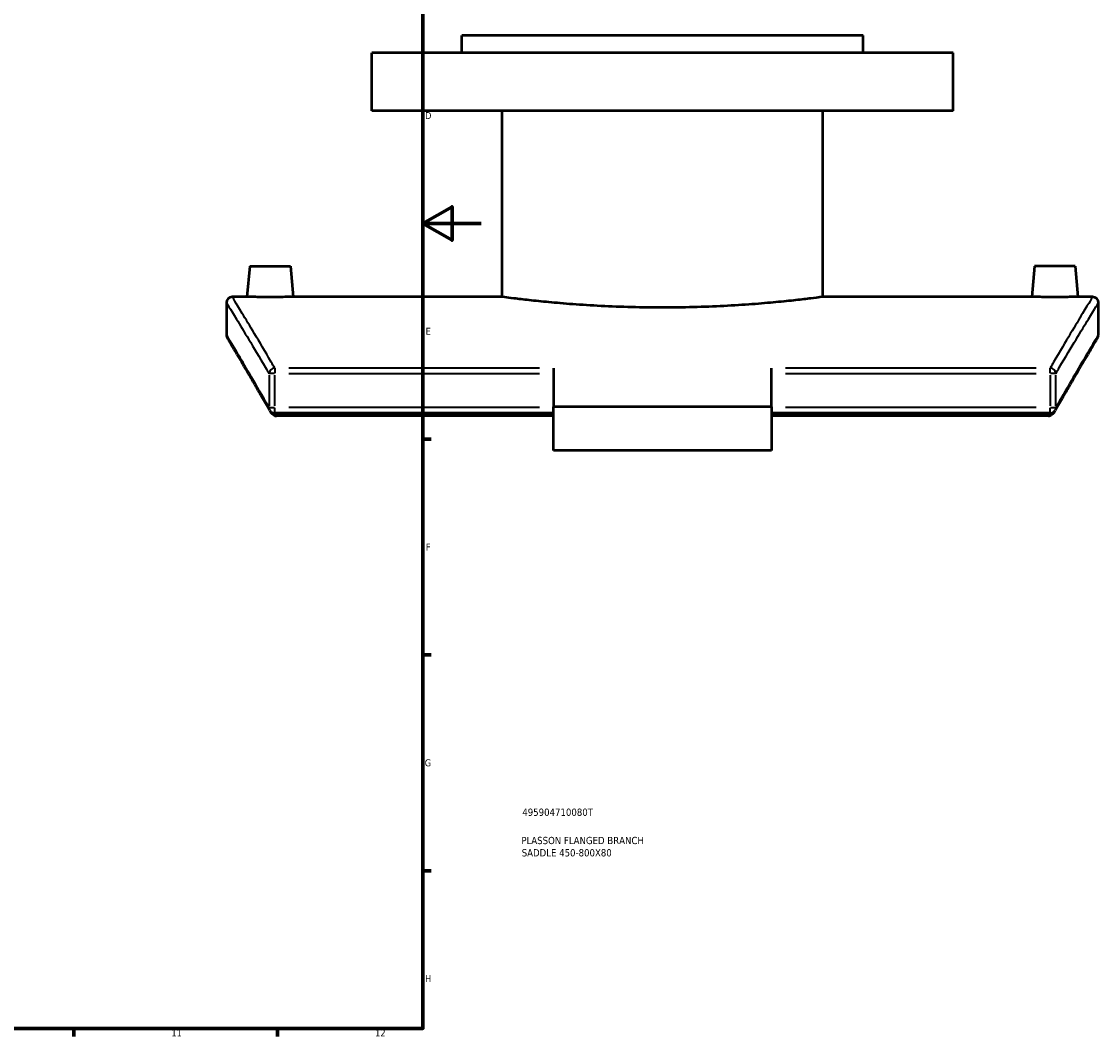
# Model space of a CAD drawing. Header units: millimetres. Extents: x -519 to 1053, y -190 to 828.
# Tile 6 of 9: x 683 to 1053, y 17 to 366. Entities that reach past the tile are written whole.
import ezdxf

# ---------------------------------------------------------------- set-up
doc = ezdxf.new("R2010")
doc.units = ezdxf.units.MM
for name, color, linetype, lineweight in [('Border (ANSI)', 7, 'Continuous', 70), ('Title (ISO)', 7, 'Continuous', 50), ('Visible (ANSI)', 7, 'Continuous', 50), ('Visible Narrow (ANSI)', 7, 'Continuous', 35)]:
    doc.layers.add(name, color=color, linetype=linetype, lineweight=lineweight)
doc.styles.add('Note Text (ANSI)', font='tahoma.ttf')
doc.styles.add('Note Text (ISO)', font='tahoma.ttf')

# ---------------------------------------------------------------- blocks, each defined once
blk = doc.blocks.new('Borders Default Border')
at = {"layer": 'Border (ANSI)'}
for p, q in [((821, 222.75), (823.8, 222.75)), ((821, 148.5), (823.8, 148.5)), ((821, 74.25), (823.8, 74.25)), ((700.83, 20), (700.83, 17.2)), ((770.92, 20), (770.92, 17.2))]:
    blk.add_line(p, q, dxfattribs=at)
at = {"layer": 'Border (ANSI)', "flags": 128}
for points in [[(20, 20), (20, 574), (821, 574), (821, 20), (20, 20)], [(841, 297), (821, 297), (831, 302.77), (831, 291.23), (821, 297)]]:
    blk.add_lwpolyline(points, dxfattribs=at)
at = {"layer": 'Border (ANSI)', "color": 5, "true_color": 0x0000ff, "char_height": 2.4, "attachment_point": 7, "style": 'Note Text (ANSI)'}
for s, insert in [('D', (821.72, 332.93)), ('E', (821.91, 258.68)), ('F', (821.98, 184.43)), ('G', (821.6, 110.13)), ('H', (821.73, 35.93)), ('11', (734.43, 17.2)), ('12', (804.52, 17.2))]:
    blk.add_mtext(s, dxfattribs=dict(at, insert=insert))
blk = doc.blocks.new('Title Blocks ISO')
at = {"layer": 'Title (ISO)', "color": 232, "true_color": 0xca0064, "style": 'Note Text (ISO)'}
for tag, p in [('PART_NUMBER_001', (34.16, 73.13)), ('DESCRIPTION_001', (33.84, 63.4)), ('DESCRIPTION_002', (33.96, 59.17))]:
    blk.add_attdef(tag, p, '', height=2.5, dxfattribs=at)

msp = doc.modelspace()

# ---------------------------------------------------------------- linework, layer by layer
at = {"layer": 'Visible (ANSI)'}
for p, q in [((972.38, 361.73), (834.38, 361.73)), ((834.38, 355.73), (834.38, 361.73)), ((972.38, 355.73), (972.38, 361.73)), ((1003.38, 355.73), (803.38, 355.73)), ((803.38, 335.73), (803.38, 355.73)), ((1003.38, 335.73), (1003.38, 355.73)), ((1003.38, 335.73), (803.38, 335.73)), ((848.18, 271.73), (848.18, 335.73)), ((958.58, 271.73), (958.58, 335.73)), ((761.38, 282.33), (760.45, 271.73)), ((761.38, 282.33), (775.38, 282.33)), ((775.38, 282.33), (776.3, 271.73)), ((1031.38, 282.33), (1030.45, 271.73)), ((1045.38, 282.33), (1031.38, 282.33)), ((1045.38, 282.33), (1046.3, 271.73)), ((760.45, 271.73), (755.38, 271.73)), ((848.18, 271.73), (776.3, 271.73)), ((1030.45, 271.73), (958.58, 271.73)), ((1051.38, 271.73), (1046.3, 271.73)), ((753.38, 269.73), (753.38, 258.73)), ((1053.38, 258.73), (1053.38, 269.73)), ((865.88, 247.25), (865.88, 233.84)), ((940.88, 233.84), (940.88, 247.25)), ((940.88, 233.84), (865.88, 233.84)), ((865.88, 218.84), (865.88, 233.84)), ((940.88, 233.84), (940.88, 218.84)), ((865.88, 231.66), (770, 231.66)), ((865.88, 230.78), (770.57, 230.78)), ((1036.76, 231.66), (940.88, 231.66)), ((1036.18, 230.78), (940.88, 230.78)), ((940.88, 218.84), (865.88, 218.84))]:
    msp.add_line(p, q, dxfattribs=at)
for centre, start, end in [((755.38, 269.73), 90, 180), ((1051.38, 269.73), 0, 90), ((755.38, 258.73), 180, 210.7661), ((1051.38, 258.73), 329.2339, 0), ((770, 233.66), 209.7065, 270), ((1036.76, 233.66), 270, 330.2935)]:
    msp.add_arc(centre, 2, start, end, dxfattribs=at)
for points, knots in [([(768.38, 271.66), (767.38, 271.66), (766.32, 271.66), (764.36, 271.68), (763.47, 271.69), (762.07, 271.71), (761.46, 271.72), (760.65, 271.73), (760.45, 271.73), (760.45, 271.73)], [0, 0, 0, 0, 0.298775, 0.298775, 0.59755, 0.59755, 0.896268, 0.896268, 1.194987, 1.194987, 1.194987, 1.194987]), ([(776.3, 271.73), (776.3, 271.73), (776.11, 271.73), (775.3, 271.72), (774.69, 271.71), (773.28, 271.69), (772.39, 271.68), (770.43, 271.66), (769.37, 271.66), (768.38, 271.66)], [3.58496, 3.58496, 3.58496, 3.58496, 3.883678, 3.883678, 4.182396, 4.182396, 4.481171, 4.481171, 4.779946, 4.779946, 4.779946, 4.779946]), ([(903.38, 268.05), (899.91, 268.05), (896.32, 268.09), (889.19, 268.28), (885.64, 268.42), (878.84, 268.76), (875.58, 268.97), (869.56, 269.42), (866.79, 269.66), (861.9, 270.13), (859.6, 270.37), (855.55, 270.81), (853.79, 271.02), (850.97, 271.37), (849.91, 271.51), (848.51, 271.69), (848.18, 271.73), (848.18, 271.73)], [0, 0, 0, 0, 1.040987, 1.040987, 2.081973, 2.081973, 3.12296, 3.12296, 4.163946, 4.163946, 5.204922, 5.204922, 6.245897, 6.245897, 7.286873, 7.286873, 8.327848, 8.327848, 8.327848, 8.327848]), ([(958.58, 271.73), (958.58, 271.73), (958.24, 271.69), (956.85, 271.51), (955.78, 271.37), (952.96, 271.02), (951.21, 270.81), (947.15, 270.37), (944.86, 270.13), (939.96, 269.66), (937.19, 269.42), (931.17, 268.97), (927.91, 268.76), (921.11, 268.42), (917.57, 268.28), (910.43, 268.09), (906.85, 268.05), (903.38, 268.05)], [24.983544, 24.983544, 24.983544, 24.983544, 26.02452, 26.02452, 27.065495, 27.065495, 28.106471, 28.106471, 29.147446, 29.147446, 30.188433, 30.188433, 31.229419, 31.229419, 32.270406, 32.270406, 33.311392, 33.311392, 33.311392, 33.311392]), ([(1038.38, 271.66), (1037.38, 271.66), (1036.32, 271.66), (1034.36, 271.68), (1033.47, 271.69), (1032.07, 271.71), (1031.46, 271.72), (1030.65, 271.73), (1030.45, 271.73), (1030.45, 271.73)], [2.389973, 2.389973, 2.389973, 2.389973, 2.688748, 2.688748, 2.987523, 2.987523, 3.286242, 3.286242, 3.58496, 3.58496, 3.58496, 3.58496]), ([(1046.3, 271.73), (1046.3, 271.73), (1046.11, 271.73), (1045.3, 271.72), (1044.69, 271.71), (1043.28, 271.69), (1042.39, 271.68), (1040.43, 271.66), (1039.37, 271.66), (1038.38, 271.66)], [5.974933, 5.974933, 5.974933, 5.974933, 6.273651, 6.273651, 6.572369, 6.572369, 6.871144, 6.871144, 7.16992, 7.16992, 7.16992, 7.16992]), ([(768.26, 232.67), (767.33, 234.3), (766.44, 235.86), (764.73, 238.82), (763.92, 240.22), (762.38, 242.88), (761.66, 244.12), (760.3, 246.46), (759.66, 247.55), (758.48, 249.57), (757.93, 250.49), (756.94, 252.18), (756.49, 252.94), (755.68, 254.3), (755.33, 254.9), (754.72, 255.92), (754.47, 256.35), (754.06, 257.03), (753.91, 257.28), (753.71, 257.63), (753.66, 257.71), (753.66, 257.71)], [3.721052, 3.721052, 3.721052, 3.721052, 5.158052, 5.158052, 6.595052, 6.595052, 8.032053, 8.032053, 9.469053, 9.469053, 10.906053, 10.906053, 12.343054, 12.343054, 13.780054, 13.780054, 15.217054, 15.217054, 16.654055, 16.654055, 18.091055, 18.091055, 18.091055, 18.091055]), ([(1053.09, 257.71), (1053.09, 257.71), (1053.04, 257.63), (1052.84, 257.28), (1052.69, 257.03), (1052.28, 256.35), (1052.03, 255.92), (1051.42, 254.9), (1051.07, 254.3), (1050.27, 252.94), (1049.82, 252.18), (1048.82, 250.49), (1048.28, 249.57), (1047.09, 247.55), (1046.46, 246.46), (1045.09, 244.12), (1044.37, 242.88), (1042.83, 240.22), (1042.02, 238.82), (1040.32, 235.86), (1039.43, 234.3), (1038.49, 232.67)], [15.386239, 15.386239, 15.386239, 15.386239, 16.82324, 16.82324, 18.26024, 18.26024, 19.69724, 19.69724, 21.13424, 21.13424, 22.571241, 22.571241, 24.008241, 24.008241, 25.445241, 25.445241, 26.882242, 26.882242, 28.319242, 28.319242, 29.756242, 29.756242, 29.756242, 29.756242]), ([(770, 230.86), (769.82, 230.91), (769.66, 230.99), (769.3, 231.23), (769.1, 231.41), (768.8, 231.76), (768.67, 231.95), (768.55, 232.16)], [-0.4311246, -0.4311246, -0.4311246, -0.4311246, -0.3668283, -0.3668283, -0.2716165, -0.2716165, -0.1871285, -0.1871285, -0.1871285, -0.1871285]), ([(770, 230.86), (770.05, 230.84), (770.11, 230.83), (770.3, 230.79), (770.44, 230.78), (770.57, 230.78)], [0.29340259, 0.29340259, 0.29340259, 0.29340259, 0.31136373, 0.31136373, 0.35222512, 0.35222512, 0.35222512, 0.35222512]), ([(1038.2, 232.16), (1038.08, 231.95), (1037.95, 231.76), (1037.65, 231.41), (1037.46, 231.23), (1037.09, 230.99), (1036.93, 230.91), (1036.76, 230.86)], [-0.2041899, -0.2041899, -0.2041899, -0.2041899, -0.1334855, -0.1334855, -0.0538068, -0.0538068, 0, 0, 0, 0])]:
    msp.add_open_spline(points, degree=3, knots=knots, dxfattribs=at)
for points in [[(768.26, 232.67), (768.36, 232.5), (768.45, 232.33), (768.55, 232.16)], [(1036.18, 230.78), (1036.37, 230.78), (1036.57, 230.81), (1036.76, 230.86)], [(1038.2, 232.16), (1038.3, 232.33), (1038.4, 232.5), (1038.49, 232.67)]]:
    msp.add_open_spline(points, degree=3, dxfattribs=at)
at = {"layer": 'Visible Narrow (ANSI)'}
for p, q in [((768.04, 244.79), (768.04, 234.25)), ((769.86, 245.37), (768.07, 245.37)), ((770, 247.21), (770, 245.49)), ((770, 234.25), (770, 244.79)), ((861.08, 247.25), (774.79, 247.25)), ((774.79, 245.37), (861.08, 245.37)), ((1031.96, 247.25), (945.67, 247.25)), ((945.67, 245.37), (1031.96, 245.37)), ((1036.76, 245.49), (1036.76, 247.21)), ((1036.76, 244.79), (1036.76, 234.25)), ((1038.68, 245.37), (1036.89, 245.37)), ((1038.71, 234.25), (1038.71, 244.79)), ((768.07, 233.66), (769.86, 233.66)), ((770, 231.67), (770, 233.5)), ((861.08, 233.66), (774.79, 233.66)), ((1031.96, 233.66), (945.67, 233.66)), ((1036.76, 231.67), (1036.76, 233.5)), ((1036.89, 233.66), (1038.68, 233.66))]:
    msp.add_line(p, q, dxfattribs=at)
for centre, major_axis, ratio, start_param, end_param in [((770, 245.37), (-1.72, -1.01), 0.922904, 4.290039, 5.640678), ((1036.76, 245.37), (-1.72, 1.01), 0.922904, 3.7841, 5.134739), ((770, 233.66), (-1.74, -0.99), 0.919713, 5.755702, 6.255423), ((1036.76, 233.66), (1.74, -0.99), 0.919713, 0.027762, 0.527483)]:
    msp.add_ellipse(centre, major_axis=major_axis, ratio=ratio, start_param=start_param, end_param=end_param, dxfattribs=at)
for points, knots in [([(770, 247.25), (769.59, 247.95), (769.19, 248.63), (764.5, 256.62), (761.11, 262.25), (756.55, 269.81), (755.38, 271.73), (755.38, 271.73)], [-29.699576, -29.699576, -29.699576, -29.699576, -29.076048, -29.076048, -22.210986, -22.210986, -15.345919, -15.345919, -15.345919, -15.345919]), ([(1051.38, 271.73), (1051.38, 271.73), (1051.38, 271.73), (1051.38, 271.73), (1051.38, 271.73), (1050.2, 269.81), (1045.64, 262.25), (1042.25, 256.62), (1037.56, 248.62), (1037.16, 247.95), (1036.76, 247.25)], [-18.374523, -18.374523, -18.374523, -18.374523, -18.374474, -18.374474, -18.374474, -11.508915, -11.508915, -4.643361, -4.643361, -4.020867, -4.020867, -4.020867, -4.020867]), ([(753.38, 269.73), (753.38, 269.73), (754.55, 267.82), (759.13, 260.3), (762.52, 254.69), (767.23, 246.74), (767.63, 246.06), (768.04, 245.37)], [15.345919, 15.345919, 15.345919, 15.345919, 22.210986, 22.210986, 29.076048, 29.076048, 29.699576, 29.699576, 29.699576, 29.699576]), ([(1038.71, 245.37), (1039.12, 246.06), (1039.52, 246.74), (1044.23, 254.69), (1047.62, 260.3), (1052.2, 267.82), (1053.38, 269.73), (1053.38, 269.73), (1053.38, 269.73), (1053.38, 269.73), (1053.38, 269.73)], [4.020867, 4.020867, 4.020867, 4.020867, 4.643361, 4.643361, 11.508915, 11.508915, 18.374474, 18.374474, 18.374474, 18.374523, 18.374523, 18.374523, 18.374523]), ([(768.04, 233.66), (767.45, 234.69), (766.87, 235.7), (762.17, 243.87), (758.91, 249.41), (754.51, 256.85), (753.38, 258.73), (753.38, 258.73)], [3.721052, 3.721052, 3.721052, 3.721052, 4.629325, 4.629325, 11.360188, 11.360188, 18.091055, 18.091055, 18.091055, 18.091055]), ([(1053.38, 258.73), (1053.38, 258.73), (1053.38, 258.73), (1053.38, 258.73), (1053.38, 258.73), (1052.24, 256.85), (1047.85, 249.41), (1044.58, 243.87), (1039.88, 235.69), (1039.3, 234.69), (1038.71, 233.66)], [15.386239, 15.386239, 15.386239, 15.386239, 15.386254, 15.386254, 15.386254, 22.117578, 22.117578, 28.848898, 28.848898, 29.756242, 29.756242, 29.756242, 29.756242])]:
    msp.add_open_spline(points, degree=3, knots=knots, dxfattribs=at)
for points in [[(770.57, 230.78), (770.4, 231.07), (770.24, 231.37), (770.07, 231.66)], [(1036.69, 231.66), (1036.52, 231.37), (1036.35, 231.07), (1036.18, 230.78)]]:
    msp.add_open_spline(points, degree=3, dxfattribs=at)

# ---------------------------------------------------------------- block references
msp.add_blockref('Borders Default Border', (0, 0))
msp.add_blockref('Title Blocks ISO', (821, 20)).add_auto_attribs({'PART_NUMBER_001': '495904710080T', 'DESCRIPTION_001': 'PLASSON FLANGED BRANCH', 'DESCRIPTION_002': 'SADDLE 450-800X80'})

doc.saveas('drawing.dxf')
